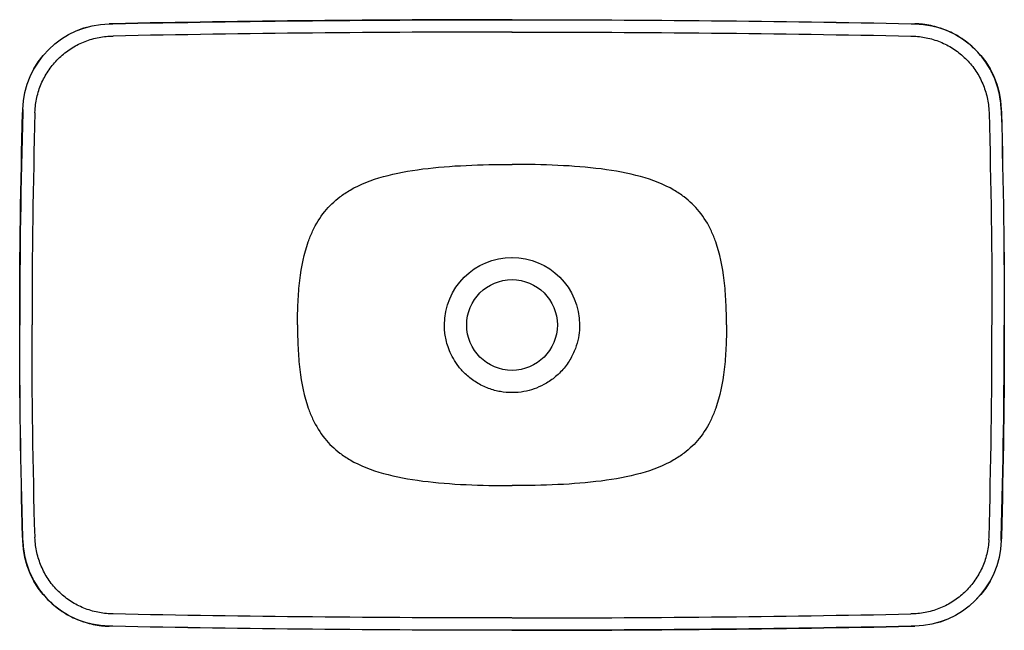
# Model space of a CAD drawing. Header units: millimetres. Extents: x -230 to 270, y -139 to 170.
import ezdxf

# ---------------------------------------------------------------- set-up
doc = ezdxf.new("R2010")
doc.units = ezdxf.units.MM

msp = doc.modelspace()

# ---------------------------------------------------------------- linework, layer by layer
for p, q in [((-184.06, 168.17), (-182.23, 168.2)), ((-182.23, 168.19), (-184.06, 168.15)), ((-184.06, 168.17), (-184.06, 168.15)), ((-182.23, 168.19), (-182.23, 168.2)), ((222.77, 168.2), (224.6, 168.17)), ((222.77, 168.19), (224.59, 168.15)), ((224.59, 168.15), (224.6, 168.17)), ((-183.82, 161.89), (-182.08, 161.95)), ((222.63, 161.94), (224.36, 161.89)), ((-228, 123.17), (-227.96, 124.65)), ((-227.95, 124.64), (-227.99, 123.17)), ((-221.75, 122.99), (-221.69, 124.38)), ((262.23, 124.38), (262.29, 122.98)), ((268.48, 124.64), (268.53, 123.17)), ((268.5, 124.65), (268.54, 123.17)), ((268.5, 124.65), (268.5, 124.65)), ((268.53, 123.17), (268.54, 123.17)), ((-227.96, -93.8), (-228, -92.32)), ((-227.99, -92.32), (-228, -92.32)), ((-227.95, -93.79), (-227.99, -92.32)), ((-221.69, -93.53), (-221.75, -92.12)), ((262.23, -93.53), (262.29, -92.14)), ((268.48, -93.79), (268.53, -92.32)), ((268.54, -92.32), (268.5, -93.8)), ((-182.09, -131.09), (-183.82, -131.04)), ((224.36, -131.04), (222.62, -131.09)), ((-184.06, -137.3), (-184.06, -137.31)), ((-182.23, -137.34), (-184.06, -137.3)), ((-182.23, -137.35), (-184.06, -137.31)), ((222.77, -137.34), (224.59, -137.3)), ((224.6, -137.31), (222.77, -137.35)), ((222.77, -137.34), (222.77, -137.35)), ((224.6, -137.31), (224.59, -137.3))]:
    msp.add_line(p, q)
at = {"extrusion": (0, 0, -1)}
for centre, radius, start, end in [((-20.33, -10016.16), 10186.37, 88.860576, 89.999666), ((-20.21, -10016.31), 10186.53, 90.000341, 91.139418), ((-20.2, -10018.22), 10188.43, 90.000385, 91.139248), ((183.15, 123.34), 44.84, 1.6729, 88.8292), ((183.11, 123.31), 44.86, 1.7088, 88.7802), ((-223.68, 123.34), 44.84, 91.1719, 178.3258), ((-20.06, -10029.26), 10193.22, 90.001149, 91.138686), ((-3647.43, 15.13), 3876.94, 0.00428, 1.59688), ((3572.21, 15.47), 3836, 178.39401, 180.00061), ((3609.99, 15.1), 3880.03, 178.40389, 179.99522), ((3606.89, 15.13), 3876.94, 178.40313, 179.99572), ((-20.31, 15.38), 34.33, 0.074, 89.9233), ((-20.22, 15.38), 34.34, 90.0836, 179.9191), ((-20.27, 15.43), 23, 270, 90), ((-20.27, 15.43), 23, 90, 270), ((-3647.43, 15.72), 3876.94, 358.40313, 359.99558), ((-3650.54, 15.75), 3880.03, 358.40389, 359.99507), ((-3612.75, 15.39), 3836, 358.39401, 0.00061), ((3606.89, 15.72), 3876.94, 180.00442, 181.59688), ((183.15, -92.49), 44.84, 271.1719, 358.3258), ((-223.65, -92.45), 44.86, 181.7199, 268.7907), ((-223.68, -92.49), 44.84, 181.6732, 268.8292), ((-20.47, 10060.11), 10193.22, 270.001149, 271.138686), ((-20.34, 10049.08), 10188.43, 270.000385, 271.139248), ((-20.33, 10047.16), 10186.53, 270.000341, 271.139418), ((-20.21, 10047.01), 10186.37, 268.860576, 269.999666)]:
    msp.add_arc(centre, radius, start, end, dxfattribs=at)
for centre, radius, start, end in [((20.34, -10018.22), 10188.43, 90.000385, 91.139248), ((20.48, -10030.11), 10194.07, 90.001178, 91.138545), ((3650.68, 15.1), 3880.17, 178.40392, 179.99519), ((3613.31, 15.46), 3836.57, 178.39393, 180.0005), ((-3572.79, 15.39), 3836.58, 358.39393, 0.0005), ((-3610.15, 15.76), 3880.18, 358.40392, 359.99504), ((20.06, 10060.97), 10194.07, 270.001178, 271.138545), ((20.2, 10049.08), 10188.43, 270.000385, 271.139248)]:
    msp.add_arc(centre, radius, start, end)
for points in [[(268.48, 124.64), (268.4, 127.51), (267.68, 133.21), (265, 141.39), (260.82, 148.9), (255.29, 155.48), (248.61, 160.9), (241.05, 164.95), (232.68, 167.51), (227.26, 168.09), (224.59, 168.15)], [(-221.69, 124.38), (-221.55, 126.85), (-220.81, 131.72), (-218.41, 138.63), (-214.8, 144.99), (-210.1, 150.55), (-204.47, 155.18), (-198.09, 158.72), (-191.11, 161.06), (-186.26, 161.76), (-183.82, 161.89)], [(224.36, 161.89), (226.65, 161.77), (231.3, 161.14), (238.44, 158.81), (244.85, 155.29), (250.54, 150.66), (255.27, 145.08), (258.92, 138.7), (261.34, 131.76), (262.09, 126.86), (262.23, 124.38)], [(20.27, -18.86), (18.33, -18.86), (14.34, -18.51), (8.51, -17), (2.08, -13.91), (-3.1, -9.88), (-6.88, -5.7), (-9.63, -1.53), (-11.55, 2.45), (-12.8, 6.15), (-13.56, 9.55), (-13.95, 12.64), (-14.02, 14.53), (-14.02, 15.43)], [(54.56, 15.43), (54.56, 13.71), (54.28, 10.18), (53.1, 5.05), (50.71, -0.79), (46.87, -6.55), (41.8, -11.52), (36.42, -14.99), (31.46, -17.11), (26.44, -18.45), (22.39, -18.86), (20.27, -18.86)], [(-227.95, -93.79), (-227.86, -96.66), (-227.14, -102.36), (-224.46, -110.53), (-220.28, -118.05), (-214.76, -124.63), (-208.07, -130.05), (-200.51, -134.09), (-192.14, -136.66), (-186.72, -137.24), (-184.06, -137.3)], [(-183.82, -131.04), (-186.11, -130.92), (-190.76, -130.28), (-197.9, -127.95), (-204.31, -124.44), (-210, -119.8), (-214.74, -114.23), (-218.38, -107.85), (-220.81, -100.9), (-221.55, -96.01), (-221.69, -93.53)], [(262.23, -93.53), (262.09, -95.99), (261.35, -100.87), (258.95, -107.78), (255.34, -114.13), (250.64, -119.7), (245.01, -124.33), (238.63, -127.86), (231.65, -130.2), (226.8, -130.91), (224.36, -131.04)]]:
    msp.add_open_spline(points, degree=3)
for points, knots in [([(-67.11, 80.34), (-65.45, 81.6), (-58.93, 85.92), (-45.41, 91.18), (-25.31, 94.86), (-3.23, 96.57), (12.34, 96.85), (20.27, 96.85)], [0, 0, 0, 0, 7.631672, 28.348229, 49.064786, 69.781343, 90.497899, 90.497899, 90.497899, 90.497899]), ([(107.65, 80.34), (105.99, 81.6), (99.46, 85.92), (85.95, 91.18), (65.84, 94.86), (43.77, 96.57), (28.2, 96.85), (20.27, 96.85)], [-90.497899, -90.497899, -90.497899, -90.497899, -82.866227, -62.14967, -41.433114, -20.716557, 0, 0, 0, 0]), ([(-80.9, 63), (-79.19, 66.66), (-75.24, 73.08), (-69.96, 78.17), (-67.11, 80.34)], [0, 0, 0, 0, 11.637396, 22.492896, 22.492896, 22.492896, 22.492896]), ([(121.44, 63), (119.73, 66.66), (115.78, 73.08), (110.49, 78.17), (107.65, 80.34)], [-22.492896, -22.492896, -22.492896, -22.492896, -10.8555, 0, 0, 0, 0]), ([(-88.58, 15.43), (-88.58, 19.39), (-88.4, 27.14), (-87.22, 41.82), (-84.74, 53.79), (-81.71, 61.25), (-80.9, 63)], [0, 0, 0, 0, 10.470716, 20.941432, 41.882863, 48.644672, 48.644672, 48.644672, 48.644672]), ([(129.11, 15.43), (129.11, 19.39), (128.94, 27.14), (127.76, 41.82), (125.28, 53.79), (122.25, 61.25), (121.44, 63)], [-48.644672, -48.644672, -48.644672, -48.644672, -38.173956, -27.70324, -6.761809, 0, 0, 0, 0]), ([(-88.58, 15.43), (-88.58, 11.46), (-88.4, 3.71), (-87.22, -10.97), (-84.74, -22.93), (-81.71, -30.4), (-80.9, -32.14)], [-48.644672, -48.644672, -48.644672, -48.644672, -38.173956, -27.70324, -6.761809, 0, 0, 0, 0]), ([(129.11, 15.43), (129.11, 11.46), (128.94, 3.71), (127.76, -10.97), (125.28, -22.93), (122.25, -30.4), (121.44, -32.14)], [0, 0, 0, 0, 10.470716, 20.941432, 41.882863, 48.644672, 48.644672, 48.644672, 48.644672]), ([(-80.9, -32.14), (-79.19, -35.81), (-75.24, -42.23), (-69.96, -47.32), (-67.11, -49.48)], [-22.492896, -22.492896, -22.492896, -22.492896, -10.8555, 0, 0, 0, 0]), ([(121.44, -32.14), (119.73, -35.81), (115.78, -42.23), (110.49, -47.32), (107.65, -49.48)], [0, 0, 0, 0, 11.637396, 22.492896, 22.492896, 22.492896, 22.492896]), ([(-67.11, -49.48), (-65.45, -50.75), (-58.93, -55.07), (-45.41, -60.33), (-25.31, -64.01), (-3.23, -65.72), (12.34, -66), (20.27, -66)], [-90.497899, -90.497899, -90.497899, -90.497899, -82.866227, -62.14967, -41.433114, -20.716557, 0, 0, 0, 0]), ([(107.65, -49.48), (105.99, -50.75), (99.46, -55.07), (85.95, -60.33), (65.84, -64.01), (43.77, -65.72), (28.2, -66), (20.27, -66)], [0, 0, 0, 0, 7.631672, 28.348229, 49.064786, 69.781343, 90.497899, 90.497899, 90.497899, 90.497899])]:
    msp.add_open_spline(points, degree=3, knots=knots)

doc.saveas('drawing.dxf')
